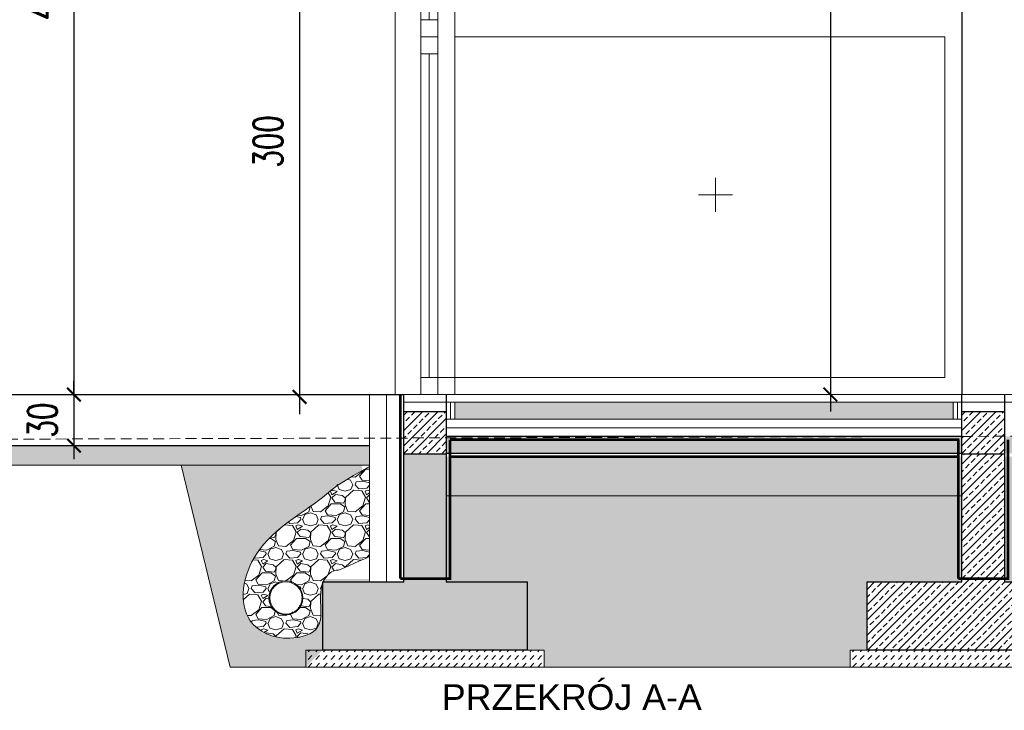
# Model space of a CAD drawing. Header units: millimetres. Extents: x -115268 to 140687, y -37779 to 24471.
# Tile 48 of 256: x 44902 to 45480, y -11138 to -10733. Entities that reach past the tile are written whole.
import ezdxf

# ---------------------------------------------------------------- set-up
doc = ezdxf.new("R2010")
doc.units = ezdxf.units.MM
doc.header["$PDMODE"] = 2
doc.header["$PDSIZE"] = 1
doc.linetypes.add('DASHED', pattern=[19.05, 12.7, -6.35])
doc.layers.get('0').update_dxf_attribs({"lineweight": 9})
for name, color, linetype, lineweight in [('A stolarka', 4, 'Continuous', 9), ('A_CIENKA', 7, 'Continuous', 9), ('A_HATCH', 8, 'Continuous', 9), ('A_IZOLACJA', 8, 'ZIGZAG', 9), ('A_KONSTRUKCJA', 3, 'Continuous', 25), ('A_PRZERYW', 8, 'DASHED', 9), ('A_WIDOK', 253, 'Continuous', 9)]:
    doc.layers.add(name, color=color, linetype=linetype, lineweight=lineweight)
doc.layers.add('A_WYMIAR', color=253, linetype='Continuous', lineweight=5, transparency=0.2)
doc.styles.add('Arial', font='arial.ttf')
doc.styles.add('romans 1-100', font='romans.shx', dxfattribs={"width": 0.7, "height": 17})
doc.linetypes.add('ZIGZAG', pattern='A,0.00254,-5.08,[131,ltypeshp.shx,S=5.08,R=0,X=-5.08,Y=0],-10.16,[131,ltypeshp.shx,S=5.08,R=180,X=5.08,Y=0],-5.08', length=20.32254)
doc.dimstyles.new('___SKALA_1_100', dxfattribs={"dimscale": 10, "dimtxt": 17, "dimasz": 0.8, "dimexe": 2, "dimexo": 2, "dimgap": 1, "dimtad": 1, "dimdec": 4, "dimrnd": 0.5, "dimdsep": 46, "dimtxsty": 'romans 1-100', "dimblk": 'ARCHTICK', "dimcen": 0.1, "dimdle": 1, "dimse1": 1, "dimse2": 1, "dimadec": 0, "dimazin": 0, "dimtfac": 1, "dimtdec": 4, "dimtix": 1, "dimtmove": 0, "dimatfit": 3, "dimldrblk": 'ARCHTICK', "dimfxl": 6, "dimfxlon": 1, "dimtolj": 1, "dimarcsym": 0})

# ---------------------------------------------------------------- blocks, each defined once
blk = doc.blocks.new('_ArchTick')
at = {"color": 0, "linetype": 'ByBlock', "const_width": 0.15}
blk.add_lwpolyline([(-0.5, -0.5), (0.5, 0.5)], dxfattribs=at)
blk = doc.blocks.new('*D2037')
at = {"layer": 'A_WYMIAR', "color": 0, "lineweight": -2, "transparency": 16777216}
blk.add_line((44934.04, -10472.82), (44934.04, -10962.81), dxfattribs=at)
at = {"layer": 'Defpoints', "color": 0, "transparency": 16777216}
for p in [(44952.54, -10482.82), (44934.04, -10952.81), (44952.54, -10952.81)]:
    blk.add_point(p, dxfattribs=at)
at = {"layer": 'A_WYMIAR', "color": 0, "lineweight": -2, "transparency": 16777216, "xscale": 8, "yscale": 8, "zscale": 8}
for p, rotation in [((44934.04, -10482.82), 90), ((44934.04, -10952.81), 270)]:
    blk.add_blockref('_ArchTick', p, dxfattribs=dict(at, rotation=rotation))
at = {"layer": 'A_WYMIAR', "color": 0, "transparency": 16777216, "insert": (44915.54, -10717.81), "char_height": 17, "attachment_point": 5, "rotation": 90, "style": 'romans 1-100'}
blk.add_mtext('\\A1;470', dxfattribs=at)
blk = doc.blocks.new('*D2038')
at = {"layer": 'A_WYMIAR', "color": 0, "lineweight": -2, "transparency": 16777216}
blk.add_line((45066.44, -10644.27), (45066.44, -10964.26), dxfattribs=at)
at = {"layer": 'Defpoints', "color": 0, "transparency": 16777216}
for p in [(45066.44, -10654.27), (45066.44, -10954.26), (45066.44, -10954.26)]:
    blk.add_point(p, dxfattribs=at)
at = {"layer": 'A_WYMIAR', "color": 0, "lineweight": -2, "transparency": 16777216, "xscale": 8, "yscale": 8, "zscale": 8}
for p, rotation in [((45066.44, -10654.27), 90), ((45066.44, -10954.26), 270)]:
    blk.add_blockref('_ArchTick', p, dxfattribs=dict(at, rotation=rotation))
at = {"layer": 'A_WYMIAR', "color": 0, "transparency": 16777216, "insert": (45047.94, -10804.26), "char_height": 17, "attachment_point": 5, "rotation": 90, "style": 'romans 1-100'}
blk.add_mtext('\\A1;300', dxfattribs=at)
blk = doc.blocks.new('*D2048')
at = {"layer": 'A_WYMIAR', "color": 0, "lineweight": -2, "transparency": 16777216}
for p, q in [((44934.04, -10952.81), (44934.04, -10944.81)), ((44934.04, -10952.81), (44934.04, -10982.81)), ((44934.04, -10982.81), (44934.04, -10990.81))]:
    blk.add_line(p, q, dxfattribs=at)
at = {"layer": 'Defpoints', "color": 0, "transparency": 16777216}
for p in [(44915.31, -10952.81), (44915.31, -10982.81), (44934.04, -10982.81)]:
    blk.add_point(p, dxfattribs=at)
at = {"layer": 'A_WYMIAR', "color": 0, "lineweight": -2, "transparency": 16777216, "xscale": 8, "yscale": 8, "zscale": 8}
for p, rotation in [((44934.04, -10952.81), 270), ((44934.04, -10982.81), 90)]:
    blk.add_blockref('_ArchTick', p, dxfattribs=dict(at, rotation=rotation))
at = {"layer": 'A_WYMIAR', "color": 0, "transparency": 16777216, "insert": (44915.54, -10967.81), "char_height": 17, "attachment_point": 5, "rotation": 90, "style": 'romans 1-100'}
blk.add_mtext('\\A1;30', dxfattribs=at)
blk = doc.blocks.new('*D2058')
at = {"layer": 'A_WYMIAR', "color": 0, "lineweight": -2, "ltscale": 0.5, "transparency": 16777216}
blk.add_line((45377.93, -10325.11), (45377.93, -10962.81), dxfattribs=at)
at = {"layer": 'Defpoints', "color": 0, "ltscale": 0.5, "transparency": 16777216}
for p in [(45401.23, -10335.11), (45377.93, -10952.81), (45401.23, -10952.81)]:
    blk.add_point(p, dxfattribs=at)
at = {"layer": 'A_WYMIAR', "color": 0, "lineweight": -2, "ltscale": 0.5, "transparency": 16777216, "xscale": 8, "yscale": 8, "zscale": 8}
for p, rotation in [((45377.93, -10335.11), 90), ((45377.93, -10952.81), 270)]:
    blk.add_blockref('_ArchTick', p, dxfattribs=dict(at, rotation=rotation))
at = {"layer": 'A_WYMIAR', "color": 0, "ltscale": 0.5, "transparency": 16777216, "insert": (45359.43, -10643.96), "char_height": 17, "attachment_point": 5, "rotation": 90, "style": 'romans 1-100'}
blk.add_mtext('\\A1;617.5', dxfattribs=at)

msp = doc.modelspace()

# ---------------------------------------------------------------- hatches: boundary and pattern name
at = {"layer": 'A_CIENKA', "true_color": 0x636466}
h = msp.add_hatch(dxfattribs=at)
h.set_pattern_fill('GRAVEL', color=251, scale=0.8)
h.set_pattern_definition([(228.0127875, (109.4248, 11.668), (-162.560000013, -182.87999999), [2.7337715, -270.643869]), (184.969741, (107.596, 9.636), (243.839999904, 20.320001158), [4.691238, -464.432391]), (132.510447, (102.9224, 9.2296), (203.200000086, -223.519999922), [3.307852, -327.477782]), (267.273689, (94.9976, 4.1496), (20.320000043, 406.399999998), [4.272036, -422.931499]), (292.8336542, (94.7944, -0.1176), (-101.600000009, 243.839999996), [4.18907, -414.718462]), (357.273689, (96.42, -3.9784), (-406.399999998, 20.320000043), [4.272036, -422.931499]), (37.6942405, (100.6872, -4.18164), (-264.159999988, -203.200000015), [5.649549, -559.3049225]), (72.2553284, (105.1576, -0.7272), (142.240000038, 447.039999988), [5.333756, -528.042053]), (121.4295656, (106.7832, 4.3528), (-162.560000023, 264.159999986), [4.286504, -424.364366]), (175.2363583, (104.548, 8.0104), (223.519999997, -20.320000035), [4.893706, -239.791496]), (222.3974378, (99.67117, 8.41676), (-243.839999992, -223.5200000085), [6.328623, -626.53418]), (138.814075, (115.1144, 3.9464), (-142.23999999, 121.92000001), [2.160036, -213.844527]), (171.4692344, (113.4888, 5.3688), (264.160000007, -40.639999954), [4.109456, -406.837112]), (225, (109.425, 5.978), (-5e-15, -20.32), [2.873675, -25.863145]), (203.1985905, (108.0024, 8.4168), (101.6, 40.64), [1.5475306, -153.204979]), (291.8014095, (106.58, 7.807), (-20.32, 60.96), [2.188525, -107.238024]), (30.9637565, (107.3928, 5.775), (60.96, 40.64), [3.554557, -114.930385]), (161.565051, (110.441, 7.604), (40.64, -20.32), [2.570297, -61.687185]), (16.3895403, (94.7944, 7.8072), (203.2, 60.96), [3.600704, -356.470613]), (70.346176, (98.2488, 8.8232), (-81.280000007, -223.519999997), [3.0207915, -299.0577254]), (293.1985905, (110.4408, 11.668), (-40.64, 101.6), [3.095041, -151.657469]), (343.6104597, (111.66, 8.8232), (-203.200000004, 60.959999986), [3.600704, -356.470613]), (339.443955, (94.7944, -4.7912), (-101.6, 40.64), [3.472282, -170.1418745]), (294.7751406, (98.0456, -6.0104), (-101.60000012, 223.519999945), [2.909377, -288.028747]), (66.8014095, (110.644, -8.652), (40.64, 101.6), [3.095041, -151.657469]), (17.3540246, (111.8632, -5.8072), (-264.159999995, -81.280000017), [3.406262, -337.219008]), (69.443955, (100.6872, -8.652), (-40.64, -101.6), [1.736141, -171.878015]), (101.3099325, (109.4248, -8.652), (-20.32, 81.28), [1.036117, -102.57596]), (165.963757, (109.2216, -7.636), (60.96, -20.32), [4.18907, -79.592437]), (186.009006, (105.1576, -6.62), (203.2, 20.32000001), [3.882136, -384.330919]), (303.690068, (107.393, 3.9464), (-20.32, 40.64), [2.930591, -70.334211]), (353.1572266, (109.0184, 1.508), (345.440000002, -40.639999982), [5.116454, -506.5280725]), (60.945396, (114.0984, 0.8984), (-81.28, -142.24), [2.092066, -207.1151385]), (90, (115.114, 2.727), (-20.32, 20.32), [1.2192, -19.1008]), (120.256437, (104.7512, -6.0104), (81.27999999, -142.240000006), [2.822936, -279.471526]), (48.0127875, (103.3288, -3.572), (162.560000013, 182.87999999), [5.467543, -267.910098]), (360, (106.986, 0.492), (20.32, 20.32), [5.2832, -15.0368]), (325.3048465, (112.2696, 0.492), (203.200000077, -142.23999989), [3.2128765, -318.074534]), (254.054604, (114.9112, -1.3368), (-20.32, -81.28), [2.958633, -144.9732]), (207.6459754, (114.0984, -4.1816), (-386.080000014, -203.199999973), [4.817161, -476.899715]), (175.4260787, (109.8312, -6.4168), (-264.16, 20.32), [5.096236, -504.526772])])
h.paths.add_polyline_path([(45480.03518, -10989.30693), (45480.03518, -11012.30693), (47425.53518, -11012.30693), (47425.53518, -10989.30693)])
h.paths.add_polyline_path([(45455.03518, -11012.30693), (45455.03518, -10989.30693), (45152.53518, -10989.30693), (45152.53518, -11012.30693)])
h = msp.add_hatch(dxfattribs=at)
h.set_pattern_fill('GRAVEL', color=251, scale=0.8)
h.set_pattern_definition([(228.0127875, (-124157.9639, 195953.3417), (-162.560000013, -182.879999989), [2.7337715, -270.6438691]), (184.969741, (-124159.7927, 195951.3097), (243.8399999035, 20.3200011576), [4.6912378, -464.4323911]), (132.5104471, (-124164.4663, 195950.9033), (203.200000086, -223.519999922), [3.3078522, -327.4777824]), (267.273689, (-124172.3911, 195945.8233), (20.3200000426, 406.399999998), [4.2720362, -422.9314994]), (292.8336542, (-124172.5943, 195941.5561), (-101.6000000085, 243.8399999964), [4.1890696, -414.718462]), (357.273689, (-124170.9687, 195937.6953), (-406.399999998, 20.3200000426), [4.2720362, -422.9314994]), (37.69424047, (-124166.7015, 195937.4921), (-264.1599999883, -203.2000000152), [5.6495493, -559.3049225]), (72.25532837, (-124162.2311, 195940.9465), (142.2400000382, 447.0399999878), [5.3337562, -528.0420528]), (121.4295656, (-124160.6055, 195946.0265), (-162.560000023, 264.1599999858), [4.286504, -424.3643656]), (175.2363583, (-124162.8407, 195949.6841), (223.519999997, -20.320000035), [4.8937062, -239.7914956]), (222.3974378, (-124167.7175, 195950.0905), (-243.8399999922, -223.5200000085), [6.3286234, -626.5341801]), (138.8140748, (-124152.2743, 195945.6201), (-142.239999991, 121.92000001), [2.1600363, -213.8445266]), (171.4692344, (-124153.8999, 195947.0425), (264.160000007, -40.639999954), [4.1094558, -406.837112]), (225, (-124157.964, 195947.652), (-5e-15, -20.32), [2.8736747, -25.8631449]), (203.1985905, (-124159.3863, 195950.0905), (101.600000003, 40.639999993), [1.5475306, -153.204979]), (291.8014095, (-124160.8087, 195949.481), (-20.320000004, 60.96), [2.188525, -107.2380239]), (30.9637565, (-124159.996, 195947.449), (60.96, 40.64), [3.5545573, -114.9303852]), (161.5650512, (-124156.948, 195949.278), (40.64, -20.32), [2.5702971, -61.687185]), (16.38954033, (-124172.5943, 195949.4809), (203.2, 60.96), [3.600704, -356.4706134]), (70.34617594, (-124169.1399, 195950.4969), (-81.2800000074, -223.5199999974), [3.0207915, -299.0577254]), (293.1985905, (-124156.948, 195953.3417), (-40.639999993, 101.600000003), [3.0950408, -151.6574687]), (343.61045967, (-124155.7287, 195950.4969), (-203.2000000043, 60.959999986), [3.600704, -356.4706134]), (339.4439548, (-124172.5943, 195936.8825), (-101.6, 40.64), [3.4722816, -170.1418745]), (294.7751406, (-124169.3431, 195935.6633), (-101.600000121, 223.519999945), [2.909377, -288.028747]), (66.8014095, (-124156.7447, 195933.0217), (40.639999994, 101.600000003), [3.0950408, -151.6574687]), (17.35402464, (-124155.5255, 195935.8665), (-264.159999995, -81.280000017), [3.4062619, -337.2190078]), (69.4439548, (-124166.7015, 195933.0217), (-40.64, -101.6), [1.7361408, -171.8780153]), (101.3099325, (-124157.964, 195933.0217), (-20.32, 81.28), [1.0361168, -102.5759597]), (165.9637565, (-124158.167, 195934.0377), (60.96, -20.32), [4.1890696, -79.5924367]), (186.00900596, (-124162.2311, 195935.0537), (203.199999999, 20.3200000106), [3.882136, -384.3309189]), (303.6900675, (-124159.996, 195945.62), (-20.32, 40.64), [2.930591, -70.3342109]), (353.1572266, (-124158.3703, 195943.1817), (345.4400000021, -40.639999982), [5.1164541, -506.5280725]), (60.9453959, (-124153.2903, 195942.5721), (-81.280000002, -142.239999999), [2.0920659, -207.1151385]), (90, (-124152.274, 195944.4), (-20.32, 20.32), [1.2192, -19.1008]), (120.25643716, (-124162.6375, 195935.6633), (81.27999999, -142.240000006), [2.8229357, -279.4715262]), (48.0127875, (-124164.0599, 195938.1017), (162.560000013, 182.879999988), [5.467543, -267.9100976]), (360, (-124160.402, 195942.166), (20.32, 20.32), [5.2832, -15.0368]), (325.3048465, (-124155.1191, 195942.1657), (203.200000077, -142.23999989), [3.2128765, -318.0745338]), (254.0546041, (-124152.4775, 195940.337), (-20.32, -81.28), [2.9586326, -144.9732003]), (207.64597536, (-124153.2903, 195937.4921), (-386.0800000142, -203.199999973), [4.8171608, -476.8997154]), (175.42607874, (-124157.5575, 195935.2569), (-264.16, 20.32), [5.0962357, -504.5267716])])
edge = h.paths.add_edge_path(flags=16)
edge.add_arc((45058.11929, -11071.95395), 10, 0, 360)
edge = h.paths.add_edge_path(flags=16)
edge.add_arc((45058.11929, -11071.95395), 9.5, 0, 360)
edge = h.paths.add_edge_path(flags=16)
edge.add_arc((45058.41781, -11072.17226), 10, 0, 360)
h.paths.add_polyline_path([(45107.53518, -10995.1199), (45107.53518, -11047.89553), (45090.33656, -11055.6252), (45090.25118, -11055.642), (45090.16632, -11055.6581), (45090.08203, -11055.67352), (45089.99832, -11055.6883), (45089.91523, -11055.70249), (45089.83278, -11055.71611), (45089.75099, -11055.7292), (45089.66989, -11055.7418), (45089.58952, -11055.75395), (45089.50989, -11055.76567), (45089.43104, -11055.77701), (45089.35299, -11055.788), (45089.27576, -11055.79867), (45089.19939, -11055.80907), (45089.1239, -11055.81923), (45089.04931, -11055.82918), (45088.97563, -11055.83894), (45088.90282, -11055.84854), (45088.83086, -11055.85799), (45088.75974, -11055.86732), (45088.68944, -11055.87653), (45088.61994, -11055.88565), (45088.55121, -11055.8947), (45088.48323, -11055.90369), (45088.41599, -11055.91265), (45088.34947, -11055.92159), (45088.28364, -11055.93053), (45088.21849, -11055.93948), (45088.15399, -11055.94847), (45088.09012, -11055.95752), (45088.02687, -11055.96665), (45087.96421, -11055.97586), (45087.90212, -11055.98518), (45087.84059, -11055.99464), (45087.77959, -11056.00424), (45087.71911, -11056.014), (45087.65911, -11056.02395), (45087.59959, -11056.03411), (45087.54052, -11056.04448), (45087.48188, -11056.05509), (45087.42365, -11056.06596), (45087.36581, -11056.07711), (45087.30835, -11056.08855), (45087.25123, -11056.1003), (45087.19445, -11056.11238), (45087.13797, -11056.12482), (45087.08179, -11056.13762), (45087.02587, -11056.1508), (45086.9702, -11056.1644), (45086.91477, -11056.17841), (45086.85954, -11056.19287), (45086.8045, -11056.20778), (45086.74962, -11056.22318), (45086.6949, -11056.23907), (45086.6403, -11056.25547), (45086.58581, -11056.27241), (45086.53141, -11056.2899), (45086.47708, -11056.30797), (45086.42279, -11056.32662), (45086.36853, -11056.34587), (45086.31427, -11056.36575), (45086.26, -11056.38628), (45086.2057, -11056.40747), (45086.15134, -11056.42934), (45086.09691, -11056.4519), (45086.04238, -11056.47519), (45085.98773, -11056.49921), (45085.93296, -11056.52398), (45085.87802, -11056.54953), (45085.82291, -11056.57587), (45085.7676, -11056.60301), (45085.71208, -11056.63099), (45085.65632, -11056.65981), (45085.6003, -11056.68949), (45085.54401, -11056.72006), (45085.48741, -11056.75153), (45085.4305, -11056.78392), (45085.37325, -11056.81724), (45085.31565, -11056.85152), (45085.25766, -11056.88678), (45085.19928, -11056.92303), (45085.14049, -11056.96028), (45085.08131, -11056.99853), (45085.02175, -11057.03776), (45084.96182, -11057.07797), (45084.90154, -11057.11915), (45084.84093, -11057.16129), (45084.78, -11057.20438), (45084.71875, -11057.24842), (45084.65722, -11057.2934), (45084.5954, -11057.3393), (45084.53332, -11057.38613), (45084.47099, -11057.43387), (45084.40843, -11057.48251), (45084.34564, -11057.53205), (45084.28264, -11057.58248), (45084.21945, -11057.63379), (45084.15607, -11057.68597), (45084.09254, -11057.73901), (45084.02885, -11057.79291), (45083.96502, -11057.84765), (45083.90107, -11057.90324), (45083.83701, -11057.95965), (45083.77286, -11058.01689), (45083.70863, -11058.07495), (45083.64433, -11058.13381), (45083.57998, -11058.19346), (45083.51559, -11058.25391), (45083.45117, -11058.31514), (45083.38675, -11058.37715), (45083.32234, -11058.43992), (45083.25794, -11058.50344), (45083.19357, -11058.56772), (45083.12926, -11058.63274), (45083.065, -11058.69849), (45083.00082, -11058.76497), (45082.93673, -11058.83216), (45082.87275, -11058.90006), (45082.80888, -11058.96866), (45082.74515, -11059.03795), (45082.68156, -11059.10793), (45082.61814, -11059.17859), (45082.55489, -11059.24991), (45082.49183, -11059.32189), (45082.42897, -11059.39452), (45082.36633, -11059.4678), (45082.30393, -11059.54171), (45082.24177, -11059.61625), (45082.17987, -11059.69141), (45082.11824, -11059.76717), (45082.05691, -11059.84354), (45081.99588, -11059.92051), (45081.93516, -11059.99806), (45081.87478, -11060.07619), (45081.81474, -11060.15489), (45081.75506, -11060.23415), (45081.69576, -11060.31396), (45081.63685, -11060.39432), (45081.57834, -11060.47522), (45081.52024, -11060.55664), (45081.46258, -11060.63859), (45081.40536, -11060.72105), (45081.34861, -11060.80401), (45081.29232, -11060.88747), (45081.23653, -11060.97142), (45081.18123, -11061.05585), (45081.12645, -11061.14075), (45081.07221, -11061.22611), (45081.01851, -11061.31193), (45080.96536, -11061.3982), (45080.91279, -11061.48491), (45080.86081, -11061.57204), (45080.80943, -11061.6596), (45080.75867, -11061.74758), (45080.70853, -11061.83596), (45080.4104, -11062.39695), (45080.14064, -11062.97164), (45079.89958, -11063.55954), (45079.68582, -11064.16099), (45079.49793, -11064.77636), (45079.33448, -11065.40602), (45079.19404, -11066.05031), (45079.07518, -11066.70961), (45078.97647, -11067.38428), (45078.89647, -11068.07467), (45078.83377, -11068.78116), (45078.78692, -11069.5041), (45078.7545, -11070.24386), (45078.73508, -11071.00079), (45078.72723, -11071.77526), (45078.72952, -11072.56763), (45078.74051, -11073.37827), (45078.75878, -11074.20754), (45078.7829, -11075.05579), (45078.81143, -11075.92339), (45078.84295, -11076.8107), (45078.87549, -11077.7174), (45078.90452, -11078.63978), (45078.92472, -11079.57312), (45078.93076, -11080.51271), (45078.91733, -11081.45383), (45078.87909, -11082.39176), (45078.81074, -11083.32177), (45078.70695, -11084.23916), (45078.5624, -11085.1392), (45078.37176, -11086.01717), (45078.12972, -11086.86836), (45077.83096, -11087.68804), (45077.47015, -11088.4715), (45077.04202, -11089.21404), (45076.54475, -11089.91296), (45075.98206, -11090.5687), (45075.35815, -11091.18202), (45074.67724, -11091.75365), (45073.94353, -11092.28434), (45073.16125, -11092.77483), (45072.33461, -11093.22587), (45071.46781, -11093.63821), (45070.56507, -11094.01257), (45069.6306, -11094.34971), (45068.66861, -11094.65038), (45067.68332, -11094.9153), (45066.67894, -11095.14524), (45065.65968, -11095.34093), (45064.62975, -11095.50311), (45063.59337, -11095.63254), (45062.55475, -11095.72994), (45061.5181, -11095.79608), (45060.48763, -11095.83168), (45059.46657, -11095.8374), (45058.45588, -11095.81367), (45057.45623, -11095.76089), (45056.46825, -11095.67947), (45055.49259, -11095.56979), (45054.52991, -11095.43226), (45053.58084, -11095.26728), (45052.64605, -11095.07525), (45051.72617, -11094.85658), (45050.82187, -11094.61165), (45049.93377, -11094.34088), (45049.06255, -11094.04465), (45048.20883, -11093.72338), (45047.37328, -11093.37746), (45046.55653, -11093.00729), (45045.75924, -11092.61327), (45044.98206, -11092.1958), (45044.22564, -11091.75529), (45043.49062, -11091.29213), (45042.77765, -11090.80672), (45042.08738, -11090.29946), (45041.42046, -11089.77075), (45040.77754, -11089.221), (45040.15926, -11088.6506), (45039.56628, -11088.05995), (45038.99925, -11087.44945), (45038.4588, -11086.81951), (45037.9456, -11086.17052), (45037.46029, -11085.50289), (45037.0033, -11084.81706), (45036.57436, -11084.11365), (45036.17306, -11083.39334), (45035.79897, -11082.65676), (45035.45169, -11081.90459), (45035.13079, -11081.13748), (45034.83586, -11080.35608), (45034.7566, -11080.12214), (45034.35813, -11078.81631), (45034.07309, -11077.70238), (45033.83533, -11076.56737), (45033.64416, -11075.41291), (45033.49892, -11074.24064), (45033.39893, -11073.0522), (45033.34352, -11071.84924), (45033.33202, -11070.6334), (45033.36376, -11069.40631), (45033.43806, -11068.16961), (45033.55425, -11066.92495), (45033.71166, -11065.67397), (45033.90962, -11064.4183), (45034.14745, -11063.15959), (45034.42449, -11061.89947), (45034.74005, -11060.6396), (45035.09347, -11059.3816), (45035.48408, -11058.12711), (45035.9112, -11056.87779), (45036.37417, -11055.63526), (45036.8723, -11054.40118), (45037.40493, -11053.17717), (45037.97138, -11051.96488), (45038.57098, -11050.76595), (45039.20307, -11049.58202), (45039.86696, -11048.41473), (45040.56199, -11047.26572), (45041.28748, -11046.13664), (45042.04265, -11045.02872), (45042.82628, -11043.94174), (45043.63708, -11042.87514), (45044.47372, -11041.82833), (45045.33491, -11040.80075), (45046.21933, -11039.79183), (45047.12568, -11038.80099), (45048.05264, -11037.82766), (45048.9989, -11036.87127), (45049.96317, -11035.93125), (45050.94412, -11035.00702), (45051.94045, -11034.09802), (45052.95086, -11033.20368), (45053.97403, -11032.32341), (45055.00865, -11031.45666), (45056.05341, -11030.60284), (45057.10702, -11029.76139), (45058.16815, -11028.93173), (45059.2355, -11028.1133), (45060.30775, -11027.30552), (45061.38361, -11026.50782), (45062.46176, -11025.71962), (45063.5409, -11024.94036), (45064.61971, -11024.16947), (45065.69688, -11023.40637), (45066.77111, -11022.65048), (45067.84109, -11021.90125), (45068.90551, -11021.1581), (45069.96306, -11020.42045), (45071.01243, -11019.68773), (45072.05232, -11018.95938), (45073.08141, -11018.23482), (45074.09839, -11017.51347), (45075.10196, -11016.79478), (45076.09081, -11016.07815), (45077.06363, -11015.36304), (45078.0191, -11014.64885), (45078.95593, -11013.93502), (45079.8728, -11013.22099), (45080.76841, -11012.50617), (45081.64144, -11011.78999), (45082.49059, -11011.07189), (45083.31512, -11010.35171), (45084.11525, -11009.62997), (45084.89132, -11008.90731), (45085.64366, -11008.18433), (45086.3726, -11007.46165), (45087.07848, -11006.73989), (45087.76162, -11006.01965), (45088.42236, -11005.30156), (45089.67232, -11005.49902)])
at = {"layer": 'A_HATCH', "transparency": 33554687}
h = msp.add_hatch(dxfattribs=at)
h.set_pattern_fill('DASH', color=256, angle=45)
h.set_pattern_definition([(45, (94.7944, -8.652), (0, 4.49012806), [3.175, -3.175])])
h.paths.add_polyline_path([(47422.53518, -10967.30693), (47422.53518, -10957.30693), (46431.49876, -10957.30693), (46431.49876, -10964.81344), (46426.62173, -10957.30693), (45968.19132, -10957.30693), (45968.19132, -10967.30693)])
h.paths.add_polyline_path([(45450.53518, -10967.30693), (45450.53518, -10957.30693), (45157.53518, -10957.30693), (45157.53518, -10967.30693)])
h.paths.add_polyline_path([(45485.53518, -10957.30693), (45485.53518, -10967.30693), (45968.19132, -10967.30693), (45968.19132, -10957.30693)])
h = msp.add_hatch(dxfattribs=at)
h.set_pattern_fill('ANSI33', color=256)
h.set_pattern_definition([(45, (-11.63, 686.973), (-4.4901281, 4.4901281), []), (45, (-7.14, 686.973), (-4.4901281, 4.4901281), [3.175, -1.5875])])
h.paths.add_polyline_path([(45152.53518, -10962.80693), (45127.53518, -10962.80693), (45127.53518, -10987.80693), (45152.53518, -10987.80693)])
h = msp.add_hatch(dxfattribs=at)
h.set_pattern_fill('ANSI33', color=256)
h.set_pattern_definition([(45, (315.87, 686.973), (-4.4901281, 4.4901281), []), (45, (320.36, 686.973), (-4.4901281, 4.4901281), [3.175, -1.5875])])
h.paths.add_polyline_path([(45480.03518, -10962.80693), (45455.03518, -10962.80693), (45455.03518, -10987.80693), (45480.03518, -10987.80693)])
h = msp.add_hatch(dxfattribs=at)
h.set_pattern_fill('DASH', color=256, angle=45)
h.set_pattern_definition([(45, (-16760.9057, 10810.0786), (9e-16, 4.49012806), [3.175, -3.175])])
h.paths.add_polyline_path([(45968.19132, -10977.30693), (45480.03518, -10977.30693), (45480.03518, -10987.30693), (45968.19132, -10987.30693)])
h.paths.add_polyline_path([(45455.03518, -10977.30693), (45152.53518, -10977.30693), (45152.53518, -10987.30693), (45455.03518, -10987.30693)])
at = {"layer": 'A_HATCH', "true_color": 0x000000, "transparency": 33554559}
h = msp.add_hatch(color=18, dxfattribs=at)
h.dxf.hatch_style = 1
h.paths.add_polyline_path([(45107.53518, -10994.34803), (45107.53518, -10982.80693), (44418.08779, -10982.80693), (44418.08779, -10994.34803)])
h.paths.add_polyline_path([(47472.53518, -10982.80693), (47472.53518, -10994.34803), (47809.10759, -10994.34803), (47809.10759, -10982.80693)])
at = {"layer": 'A_HATCH', "transparency": 33554687}
h = msp.add_hatch(dxfattribs=at)
h.set_pattern_fill('ANSI33', color=256)
h.set_pattern_definition([(45, (94.7944, -8.652), (-4.4901281, 4.4901281), []), (45, (99.2845, -8.652), (-4.4901281, 4.4901281), [3.175, -1.5875])])
h.paths.add_polyline_path([(45200.03518, -11062.80693), (45152.53518, -11062.80693), (45152.53518, -10987.80693), (45127.53518, -10987.80693), (45127.53518, -11062.80693), (45080.03518, -11062.80693), (45080.03518, -11102.80693), (45123.01481, -11102.80693), (45200.03518, -11102.80693)])
h.paths.add_polyline_path([(47480.03518, -11062.80693), (47452.53518, -11062.80693), (47452.53518, -10982.80693), (47452.53518, -10987.80693), (47427.53518, -10987.80693), (47427.53518, -10982.80693), (47427.53518, -11062.80693), (47400.03518, -11062.80693), (47400.03518, -11102.80693), (47427.53518, -11102.80693), (47480.03518, -11102.80693)])
h = msp.add_hatch(dxfattribs=at)
h.set_pattern_fill('ANSI33', color=256)
h.set_pattern_definition([(45, (-1877.7056, -8.652), (-4.4901281, 4.4901281), []), (45, (-1873.2155, -8.652), (-4.4901281, 4.4901281), [3.175, -1.5875])])
h.paths.add_polyline_path([(45519.53518, -11062.80693), (45480.03518, -11062.80693), (45480.03518, -10982.80693), (45480.03518, -10987.80693), (45455.03518, -10987.80693), (45455.03518, -10982.80693), (45455.03518, -11062.80693), (45399.53518, -11062.80693), (45399.53518, -11102.80693), (45455.03518, -11102.80693), (45519.53518, -11102.80693)])
h = msp.add_hatch(dxfattribs=at)
h.set_pattern_fill('AR-SAND', color=256, scale=0.2)
h.set_pattern_definition([(37.5, (94.794, -8.652), (-0.3200063, 9.7882647), [0, -7.7216, 0, -8.636, 0, -8.255]), (7.5, (94.794, -8.652), (8.9904657, 14.336502), [0, -4.1656, 0, -6.9596, 0, -2.667]), (327.5, (88.546, -8.652), (15.8198474, 0.0287437), [0, -2.54, 0, -9.144, 0, -11.938]), (317.5, (88.546, -8.652), (15.271129, 4.4585865), [0, -1.27, 0, -5.9944, 0, -6.858])])
edge = h.paths.add_edge_path()
edge.add_spline(control_points=[(45081.23336, -11060.97622), (45080.89751, -11061.48567), (45078.4929, -11065.6654), (45078.71272, -11074.13005), (45079.45815, -11092.24983), (45056.3647, -11098.69343), (45028.59474, -11085.88384), (45036.30928, -11038.09554), (45075.69923, -11018.72164), (45088.14085, -11005.75068), (45103.01481, -10997.58781)], knot_values=[47.550004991, 47.550004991, 47.550004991, 47.550004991, 49.956071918, 66.320102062, 77.600305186, 93.451729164, 117.578861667, 155.333075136, 202.222132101, 215.061406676, 215.061406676, 215.061406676, 215.061406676], degree=3, periodic=0)
edge.add_line((45103.01481, -10997.58781), (45103.01481, -10994.34803))
edge.add_line((45103.01481, -10994.34803), (44996.91883, -10994.34803))
edge.add_line((44996.91883, -10994.34803), (45025.6804, -11112.80693))
edge.add_line((45025.6804, -11112.80693), (45070.03518, -11112.80693))
edge.add_line((45070.03518, -11112.80693), (45080.03518, -11102.80693))
edge.add_line((45080.03518, -11102.80693), (45080.03518, -11062.80693))
edge.add_line((45080.03518, -11062.80693), (45107.53518, -11062.80693))
edge.add_line((45107.53518, -11062.80693), (45107.53518, -11060.97622))
edge.add_line((45107.53518, -11060.97622), (45081.23336, -11060.97622))
h.paths.add_polyline_path([(47480.03518, -11102.80693), (47490.03518, -11102.80693), (47490.03518, -11112.80693), (47549.86959, -11112.80693), (47578.63116, -10994.34803), (47472.53518, -10994.34803), (47472.53518, -10997.58781), (47474.95483, -10998.9282), (47477.15217, -11000.17034), (47479.14123, -11001.32008), (47480.93604, -11002.38328), (47482.5506, -11003.36581), (47483.99896, -11004.27352), (47485.29512, -11005.11227), (47486.45312, -11005.88793), (47487.48698, -11006.60635), (47488.41072, -11007.2734), (47489.23836, -11007.89493), (47489.98393, -11008.4768), (47490.66145, -11009.02488), (47491.28494, -11009.54502), (47491.86843, -11010.04309), (47492.42594, -11010.52494), (47492.9715, -11010.99643), (47493.51896, -11011.46337), (47494.07624, -11011.92918), (47494.64348, -11012.39423), (47495.22032, -11012.85867), (47495.80641, -11013.32265), (47496.4014, -11013.78634), (47497.00491, -11014.24989), (47497.6166, -11014.71345), (47498.2361, -11015.17719), (47498.86305, -11015.64126), (47499.49711, -11016.10582), (47500.1379, -11016.57102), (47500.78507, -11017.03702), (47501.43827, -11017.50398), (47502.09713, -11017.97205), (47502.76129, -11018.44139), (47503.43041, -11018.91215), (47504.10411, -11019.3845), (47504.78204, -11019.85859), (47505.46384, -11020.33457), (47506.14916, -11020.81261), (47506.83763, -11021.29285), (47507.52889, -11021.77546), (47508.2226, -11022.2606), (47508.91838, -11022.74841), (47509.61589, -11023.23906), (47510.31476, -11023.7327), (47511.01463, -11024.22948), (47511.71515, -11024.72958), (47512.41596, -11025.23313), (47513.11669, -11025.7403), (47513.817, -11026.25125), (47514.51652, -11026.76613), (47515.21489, -11027.28509), (47515.91176, -11027.8083), (47516.60676, -11028.33591), (47517.29955, -11028.86808), (47517.98975, -11029.40497), (47518.67702, -11029.94672), (47519.36099, -11030.4935), (47520.0413, -11031.04546), (47520.71761, -11031.60277), (47521.38954, -11032.16557), (47522.05674, -11032.73403), (47522.71885, -11033.30829), (47523.37551, -11033.88852), (47524.02637, -11034.47488), (47524.67106, -11035.06751), (47525.30924, -11035.66658), (47525.94053, -11036.27225), (47526.56458, -11036.88466), (47527.18103, -11037.50398), (47527.78953, -11038.13036), (47528.38972, -11038.76396), (47528.98123, -11039.40494), (47529.56371, -11040.05345), (47530.1368, -11040.70965), (47530.70014, -11041.37369), (47531.25338, -11042.04573), (47531.79615, -11042.72594), (47532.3281, -11043.41446), (47532.84887, -11044.11145), (47533.3581, -11044.81706), (47533.85542, -11045.53147), (47534.3405, -11046.25481), (47534.81299, -11046.98711), (47535.27272, -11047.72798), (47535.71948, -11048.47696), (47536.15309, -11049.23363), (47536.57338, -11049.99751), (47536.98015, -11050.76817), (47537.37323, -11051.54515), (47537.75242, -11052.328), (47538.11755, -11053.11629), (47538.46843, -11053.90954), (47538.80487, -11054.70733), (47539.1267, -11055.5092), (47539.43372, -11056.31469), (47539.72576, -11057.12336), (47540.00263, -11057.93477), (47540.26415, -11058.74845), (47540.51012, -11059.56397), (47540.74038, -11060.38087), (47540.95472, -11061.19871), (47541.15298, -11062.01703), (47541.33496, -11062.83538), (47541.50049, -11063.65332), (47541.64937, -11064.4704), (47541.78142, -11065.28617), (47541.89646, -11066.10017), (47541.99431, -11066.91197), (47542.07478, -11067.7211), (47542.13768, -11068.52713), (47542.18284, -11069.3296), (47542.21006, -11070.12806), (47542.21917, -11070.92206), (47542.20998, -11071.71116), (47542.18231, -11072.4949), (47542.13597, -11073.27284), (47542.07077, -11074.04452), (47541.98654, -11074.80951), (47541.88309, -11075.56734), (47541.76023, -11076.31757), (47541.61779, -11077.05975), (47541.45557, -11077.79343), (47541.2734, -11078.51816), (47541.07109, -11079.23349), (47540.84845, -11079.93898), (47540.6053, -11080.63417), (47540.34146, -11081.31862), (47540.05674, -11081.99187), (47539.75096, -11082.65347), (47539.42393, -11083.30299), (47539.07548, -11083.93996), (47538.70541, -11084.56394), (47538.31355, -11085.17448), (47537.8997, -11085.77113), (47537.46396, -11086.35351), (47537.00673, -11086.92135), (47536.52845, -11087.47437), (47536.02958, -11088.0123), (47535.51055, -11088.53487), (47534.97181, -11089.04179), (47534.41379, -11089.53281), (47533.83695, -11090.00764), (47533.24172, -11090.46601), (47532.62855, -11090.90765), (47531.99787, -11091.33228), (47531.35015, -11091.73964), (47530.6858, -11092.12945), (47530.00529, -11092.50143), (47529.30904, -11092.85531), (47528.59751, -11093.19083), (47527.87114, -11093.5077), (47527.13037, -11093.80565), (47526.37564, -11094.08442), (47525.6074, -11094.34372), (47524.82608, -11094.58328), (47524.03214, -11094.80283), (47523.22601, -11095.0021), (47522.40814, -11095.18082), (47521.57896, -11095.3387), (47520.73893, -11095.47549), (47519.88849, -11095.59089), (47519.02807, -11095.68465), (47518.15812, -11095.75648), (47517.27909, -11095.80612), (47516.39142, -11095.83329), (47515.49554, -11095.83772), (47514.59192, -11095.81913), (47513.68187, -11095.77717), (47512.76813, -11095.71134), (47511.85357, -11095.62113), (47510.94108, -11095.50604), (47510.03352, -11095.36556), (47509.13378, -11095.19918), (47508.24473, -11095.00639), (47507.36925, -11094.78669), (47506.51022, -11094.53957), (47505.6705, -11094.26451), (47504.85298, -11093.96102), (47504.06053, -11093.62858), (47503.29603, -11093.26668), (47502.56236, -11092.87483), (47501.86239, -11092.4525), (47501.199, -11091.9992), (47500.57506, -11091.51442), (47499.99345, -11090.99764), (47499.45705, -11090.44836), (47498.96873, -11089.86607), (47498.53137, -11089.25027), (47498.14764, -11088.60056), (47497.81676, -11087.91854), (47497.53519, -11087.20736), (47497.29929, -11086.47026), (47497.10543, -11085.71046), (47496.94997, -11084.93118), (47496.82928, -11084.13564), (47496.73973, -11083.32706), (47496.67769, -11082.50867), (47496.63952, -11081.68369), (47496.62158, -11080.85534), (47496.62025, -11080.02684), (47496.63189, -11079.20141), (47496.65287, -11078.38229), (47496.67955, -11077.57268), (47496.70831, -11076.77581), (47496.73611, -11075.9941), (47496.7617, -11075.2277), (47496.78408, -11074.47636), (47496.80227, -11073.73983), (47496.81532, -11073.01786), (47496.82223, -11072.31022), (47496.82203, -11071.61665), (47496.81375, -11070.9369), (47496.7964, -11070.27073), (47496.76901, -11069.61789), (47496.73061, -11068.97813), (47496.68022, -11068.3512), (47496.61685, -11067.73687), (47496.53955, -11067.13487), (47496.44732, -11066.54497), (47496.33919, -11065.96692), (47496.21419, -11065.40046), (47496.07133, -11064.84536), (47495.90965, -11064.30136), (47495.72816, -11063.76821), (47495.52589, -11063.24568), (47495.30186, -11062.73351), (47495.05528, -11062.23155), (47494.7873, -11061.74056), (47494.50028, -11061.26191), (47494.19658, -11060.79695), (47493.87857, -11060.34704), (47493.54862, -11059.91354), (47493.20909, -11059.49781), (47492.86236, -11059.10122), (47492.51078, -11058.72511), (47492.15674, -11058.37085), (47491.80258, -11058.03981), (47491.4507, -11057.73333), (47491.10344, -11057.45279), (47490.76318, -11057.19953), (47490.43229, -11056.97492), (47490.11282, -11056.78008), (47489.80348, -11056.61356), (47489.50094, -11056.4723), (47489.20182, -11056.35326), (47488.90273, -11056.25335), (47488.60031, -11056.16953), (47488.29119, -11056.09872), (47487.97198, -11056.03786), (47487.63932, -11055.98389), (47487.28983, -11055.93374), (47486.92013, -11055.88435), (47486.52685, -11055.83265), (47485.81866, -11055.64501), (47482.31613, -11054.19563), (47472.53518, -11049.90316), (47472.53518, -11062.80693), (47480.03518, -11062.80693)])
h.paths.add_polyline_path([(45519.53518, -11102.80693), (45529.53518, -11102.80693), (45529.53518, -11112.80693), (47390.03518, -11112.80693), (47390.03518, -11102.80693), (47400.03518, -11102.80693), (47400.03518, -11062.80693), (47427.53518, -11062.80693), (47427.53518, -11060.80693), (47427.53518, -11012.30693), (45480.03518, -11012.30693), (45480.03518, -11062.80693), (45519.53518, -11062.80693)])
h.paths.add_polyline_path([(45389.53518, -11102.80693), (45399.53518, -11102.80693), (45399.53518, -11062.80693), (45455.03518, -11062.80693), (45455.03518, -11012.30693), (45152.53518, -11012.30693), (45152.53518, -11062.80693), (45200.03518, -11062.80693), (45200.03518, -11102.80693), (45210.03518, -11102.80693), (45210.03518, -11112.80693), (45389.53518, -11112.80693)])
h = msp.add_hatch(dxfattribs=at)
h.set_pattern_fill('DASH', color=256, angle=45)
h.set_pattern_definition([(45, (107.3147, -8.652), (0, 4.49012806), [3.175, -3.175])])
h.paths.add_polyline_path([(45070.03518, -11102.80693), (45160.53518, -11102.80693), (45210.03518, -11102.80693), (45210.03518, -11112.80693), (45070.03518, -11112.80693)])
h = msp.add_hatch(dxfattribs=at)
h.set_pattern_fill('DASH', color=256, angle=45)
h.set_pattern_definition([(45, (426.8147, -8.652), (0, 4.49012806), [3.175, -3.175])])
h.paths.add_polyline_path([(45389.53518, -11102.80693), (45480.03518, -11102.80693), (45529.53518, -11102.80693), (45529.53518, -11112.80693), (45389.53518, -11112.80693)])

# ---------------------------------------------------------------- linework, layer by layer
at = {"ltscale": 0.5}
msp.add_lwpolyline([(45122.53518, -10653.31841), (45122.53518, -10952.80693)], dxfattribs=at)
at = {"layer": 'A stolarka'}
for p, q in [((45137.53518, -10952.80693), (45137.53518, -10653.31841)), ((45147.53518, -10952.80693), (45147.53518, -10653.31841)), ((45142.53518, -10732.80693), (45142.53518, -10663.31841)), ((45445.03517, -10742.80693), (45157.53517, -10742.80693)), ((45157.53517, -10952.80693), (45157.53517, -10742.80693)), ((45445.03517, -10742.80693), (45445.03517, -10942.80693)), ((45142.53518, -10942.80693), (45142.53518, -10752.80693)), ((45310.50515, -10845.65829), (45310.50515, -10825.65829)), ((45310.50515, -10835.65829), (45300.50515, -10835.65829)), ((45310.50515, -10835.65829), (45320.50515, -10835.65829)), ((45445.03517, -10942.80693), (45147.53517, -10942.80693)), ((45767.53517, -10952.80693), (45147.53517, -10952.80693))]:
    msp.add_line(p, q, dxfattribs=at)
for points in [[(45147.53518, -10742.80693), (45147.53518, -10732.80693), (45137.53518, -10732.80693), (45137.53518, -10742.80693), (45147.53518, -10742.80693)], [(45147.53518, -10752.80693), (45147.53518, -10742.80693), (45137.53518, -10742.80693), (45137.53518, -10752.80693), (45147.53518, -10752.80693)], [(45137.53518, -10952.80693), (45137.53518, -10942.80693)], [(45147.53518, -10942.80693), (45137.53518, -10942.80693), (45137.53518, -10952.80693), (45147.53518, -10952.80693)]]:
    msp.add_lwpolyline(points, dxfattribs=at)
at = {"layer": 'A_CIENKA'}
for p, q in [((44418.08779, -10982.80693), (45107.53518, -10982.80693)), ((47490.03518, -11112.80693), (45081.01481, -11112.80693))]:
    msp.add_line(p, q, dxfattribs=at)
for points in [[(45107.53518, -10952.80693), (45107.53518, -11062.80693)], [(45078.01481, -11112.80693), (45025.6804, -11112.80693), (44996.91883, -10994.34803)], [(45210.03518, -11102.80693), (45210.03518, -11112.80693), (45070.03518, -11112.80693), (45070.03518, -11102.80693), (45210.03518, -11102.80693)], [(45529.53518, -11102.80693), (45529.53518, -11112.80693), (45389.53518, -11112.80693), (45389.53518, -11102.80693), (45529.53518, -11102.80693)]]:
    msp.add_lwpolyline(points, dxfattribs=at)
for radius in [10, 9.5]:
    msp.add_circle((45058.41781, -11072.17226), radius, dxfattribs=at)
at = {"layer": 'A_CIENKA', "ltscale": 0.2}
msp.add_open_spline([(45107.53518, -10995.1199), (45106.60211, -10995.62893), (45105.66904, -10996.13797), (45104.73597, -10996.647), (45104.15644, -10996.96316), (45103.57692, -10997.27932), (45103.01481, -10997.58781), (45088.14085, -11005.75068), (45075.69923, -11018.72164), (45036.30928, -11038.09554), (45028.59474, -11085.88384), (45056.3647, -11098.69343), (45079.45815, -11092.24983), (45078.71272, -11074.13005), (45078.43045, -11063.26027), (45085.25739, -11056.2128), (45087.70566, -11056.0216), (45089.91088, -11055.71103), (45103.01481, -11049.90316), (45104.38367, -11049.29646), (45105.89094, -11048.62703), (45107.53518, -11047.89553)], degree=3, knots=[46.283578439, 46.283578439, 46.283578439, 46.283578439, 47.064793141, 47.064793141, 47.064793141, 47.550004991, 47.550004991, 47.550004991, 60.389279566, 107.278336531, 145.03255, 169.159682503, 185.011106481, 196.291309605, 212.65533975, 223.599852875, 232.277114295, 234.313552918, 234.313552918, 234.313552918, 234.526282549, 234.526282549, 234.526282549, 234.526282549], dxfattribs=at)
at = {"layer": 'A_HATCH'}
for points in [[(45103.01481, -10994.34803), (44418.08779, -10994.34803), (44418.08779, -10982.80693), (45107.53518, -10982.80693)], [(45107.53518, -10994.34803), (44418.08779, -10994.34803), (44418.08779, -10982.80693), (45107.53518, -10982.80693)]]:
    msp.add_lwpolyline(points, dxfattribs=at)
at = {"layer": 'A_IZOLACJA', "ltscale": 0.01}
msp.add_line((45152.53518, -10972.30693), (45455.03518, -10972.30693), dxfattribs=at)
for points in [[(45117.53518, -10952.80693), (45117.53518, -11062.80693)], [(45155.03518, -10957.30693), (45155.03518, -10967.30693)], [(45452.53518, -10957.30693), (45452.53518, -10967.30693)]]:
    msp.add_lwpolyline(points, dxfattribs=at)
at = {"layer": 'A_IZOLACJA', "linetype": 'DASHED', "ltscale": 0.01, "const_width": 1.5}
for points in [[(45125.53518, -10952.80693), (45125.53518, -10952.80693), (45125.53518, -11060.80693)], [(45125.53518, -11060.80693), (45154.66951, -11060.80693), (45154.66951, -10979.30693)], [(45453.53518, -10979.30693), (45154.66951, -10979.30693)], [(45453.03518, -10979.30693), (45453.03518, -10979.30693), (45453.03518, -11060.80693)], [(45453.03518, -11060.80693), (45482.16951, -11060.80693), (45482.16951, -10979.30693)], [(45154.66951, -10989.30693), (45453.53518, -10989.30693)]]:
    msp.add_lwpolyline(points, dxfattribs=at)
at = {"layer": 'A_KONSTRUKCJA'}
for p, q in [((45455.03517, -10503.31841), (45455.03517, -10952.80693)), ((45152.53518, -10977.30693), (45455.03518, -10977.30693)), ((44757.53518, -10982.80693), (45107.53518, -10982.80693)), ((45152.53518, -10987.30693), (45455.03518, -10987.30693))]:
    msp.add_line(p, q, dxfattribs=at)
for points in [[(44757.53518, -10982.80693), (44757.53518, -10967.80693), (44792.53518, -10967.80693), (44792.53518, -10952.80693), (45127.53518, -10952.80693)], [(45152.53518, -10952.80693), (45152.53518, -11062.80693), (45200.03518, -11062.80693), (45200.03518, -11102.80693), (45123.01481, -11102.80693), (45080.03518, -11102.80693), (45080.03518, -11062.80693), (45127.53518, -11062.80693), (45127.53518, -10952.80693)], [(45480.03518, -10952.80693), (45480.03518, -11062.80693), (45519.53518, -11062.80693), (45519.53518, -11102.80693), (45455.03518, -11102.80693), (45399.53518, -11102.80693), (45399.53518, -11062.80693), (45455.03518, -11062.80693), (45455.03518, -10952.80693)]]:
    msp.add_lwpolyline(points, dxfattribs=at)
at = {"layer": 'A_KONSTRUKCJA', "ltscale": 0.5}
for points in [[(45127.53518, -10962.80693), (45152.53518, -10962.80693), (45152.53518, -10987.80693), (45127.53518, -10987.80693)], [(45455.03518, -10962.80693), (45480.03518, -10962.80693), (45480.03518, -10987.80693), (45455.03518, -10987.80693)]]:
    msp.add_lwpolyline(points, close=True, dxfattribs=at)
at = {"layer": 'A_PRZERYW', "ltscale": 0.5}
for p, q in [((45455.03518, -10977.37145), (47809.10759, -10970.55748)), ((44323.29342, -10980.64733), (45455.53518, -10977.37))]:
    msp.add_line(p, q, dxfattribs=at)
at = {"layer": 'A_WIDOK'}
for p, q in [((44792.53518, -10952.80693), (47452.53518, -10952.80693)), ((45127.53518, -10957.30693), (47427.53518, -10957.30693)), ((45152.53518, -10967.30693), (45455.03518, -10967.30693)), ((45152.53518, -11012.30693), (45455.53518, -11012.30693))]:
    msp.add_line(p, q, dxfattribs=at)
for points in [[(45112.53518, -10331.38012), (45112.53518, -10478.31841), (45157.51481, -10478.31841), (45157.51481, -10952.80693)], [(45152.53518, -10957.30693), (45157.53518, -10957.30693), (45157.53518, -10967.30693)], [(45455.03518, -10957.30693), (45450.03518, -10957.30693), (45450.03518, -10967.30693)]]:
    msp.add_lwpolyline(points, dxfattribs=at)

# ---------------------------------------------------------------- texts
at = {"insert": (45026.1908, -11122.86416), "char_height": 15, "width": 400, "attachment_point": 1, "style": 'Arial'}
msp.add_mtext('\\pxqc;PRZEKRÓJ A-A', dxfattribs=at)

# ---------------------------------------------------------------- dimensions: what is measured, and where the dimension line sits
at = {"layer": 'A_WYMIAR', "ltscale": 0.5}
dim = msp.add_aligned_dim(p1=(45401.228606, -10335.106385), p2=(45401.228606, -10952.80693), distance=-23.296563, dimstyle='___SKALA_1_100', dxfattribs=at)
dim.commit()
dim.dimension.update_dxf_attribs({"geometry": '*D2058', "text_midpoint": (45359.432043, -10643.956657)})
at = {"layer": 'A_WYMIAR'}
for base, p1, p2, picture, middle in [((44934.04348, -10952.80693), (44952.53518, -10482.81841), (44952.53518, -10952.80693), '*D2037', (44915.54348, -10717.81267)), ((45066.44143, -10954.25553), (45066.44143, -10654.267), (45066.44143, -10954.25553), '*D2038', (45047.94143, -10804.26127)), ((44934.04348, -10982.80693), (44915.30952, -10952.80693), (44915.30952, -10982.80693), '*D2048', (44915.54348, -10967.80693))]:
    dim = msp.add_linear_dim(base=base, p1=p1, p2=p2, angle=90, dimstyle='___SKALA_1_100', dxfattribs=at)
    dim.commit()
    dim.dimension.update_dxf_attribs({"geometry": picture, "text_midpoint": middle})

doc.saveas('drawing.dxf')
